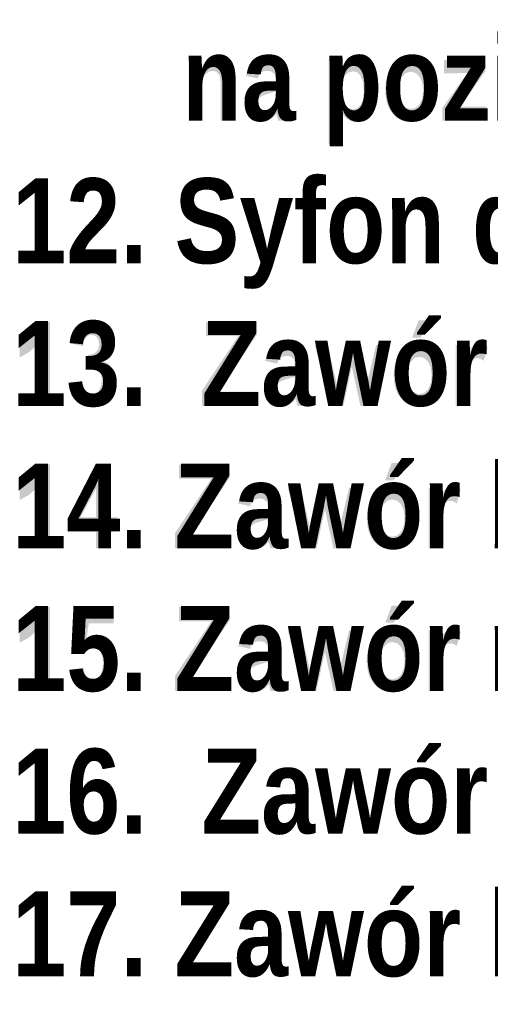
# Model space of a CAD drawing. Header units: millimetres. Extents: x -2626 to 2068, y -6169 to 7214.
# Tile 110 of 144: x -321 to -238, y -4998 to -4823. Entities that reach past the tile are written whole.
import ezdxf

# ---------------------------------------------------------------- set-up
doc = ezdxf.new("R2010")
doc.units = ezdxf.units.MM
doc.layers.get('0').update_dxf_attribs({"color": 252})

msp = doc.modelspace()

# ---------------------------------------------------------------- hatches: boundary and pattern name
h = msp.add_hatch(color=7)
h.dxf.hatch_style = 2
h.paths.add_polyline_path([(-283.24, -4840.87), (-285.59, -4840.87), (-285.59, -4835.34), (-285.63, -4833.96), (-285.73, -4833.13), (-285.91, -4832.64), (-286.22, -4832.28), (-286.61, -4832.06), (-287.04, -4831.98), (-287.6, -4832.08), (-288.11, -4832.37), (-288.52, -4832.83), (-288.78, -4833.42), (-288.87, -4833.84), (-288.93, -4834.4), (-288.97, -4835.1), (-288.98, -4835.96), (-288.98, -4840.87), (-291.33, -4840.87), (-291.33, -4830.03), (-289.15, -4830.03), (-289.15, -4831.63), (-288.53, -4830.83), (-287.84, -4830.25), (-287.07, -4829.91), (-286.22, -4829.79), (-285.28, -4829.93), (-284.49, -4830.33), (-283.89, -4830.94), (-283.51, -4831.7), (-283.3, -4832.73), (-283.24, -4834.14)])
h = msp.add_hatch(color=7)
h.paths.add_polyline_path([(-279, -4833.34), (-281.13, -4832.87), (-280.62, -4831.46), (-279.85, -4830.51), (-278.76, -4829.97), (-277.28, -4829.79), (-275.97, -4829.9), (-275.01, -4830.21), (-274.34, -4830.71), (-273.89, -4831.35), (-273.74, -4831.78), (-273.63, -4832.36), (-273.57, -4833.09), (-273.55, -4833.96), (-273.57, -4837.31), (-273.54, -4838.54), (-273.46, -4839.41), (-273.04, -4840.87), (-275.36, -4840.87), (-275.67, -4839.69), (-276.29, -4840.31), (-276.96, -4840.76), (-277.67, -4841.03), (-278.42, -4841.12), (-279.6, -4840.9), (-280.55, -4840.25), (-281.17, -4839.23), (-281.37, -4837.92), (-281.29, -4837.06), (-281.04, -4836.32), (-280.63, -4835.71), (-280.09, -4835.23), (-279.29, -4834.85), (-278.13, -4834.5), (-276.75, -4834.14), (-275.85, -4833.8), (-275.89, -4833.06), (-275.98, -4832.62), (-276.45, -4832.16), (-276.86, -4832.03), (-277.41, -4831.98), (-277.98, -4832.06), (-278.41, -4832.27), (-278.74, -4832.68)])
h.paths.add_polyline_path([(-275.85, -4835.67), (-276.43, -4835.87), (-277.25, -4836.09), (-278.16, -4836.4), (-278.68, -4836.73), (-278.93, -4837.13), (-279.02, -4837.63), (-278.93, -4838.2), (-278.65, -4838.67), (-278.23, -4838.99), (-277.71, -4839.1), (-277.21, -4839.01), (-276.72, -4838.76), (-276.31, -4838.38), (-276.04, -4837.94), (-275.9, -4837.28), (-275.85, -4836.24)])
h = msp.add_hatch(color=7)
h.paths.add_polyline_path([(-266.4, -4830.03), (-264.21, -4830.03), (-264.21, -4831.63), (-263.69, -4830.86), (-263.03, -4830.28), (-262.26, -4829.91), (-261.44, -4829.79), (-260.71, -4829.88), (-260.03, -4830.16), (-259.4, -4830.61), (-258.83, -4831.24), (-258.35, -4832.04), (-258, -4832.99), (-257.8, -4834.09), (-257.73, -4835.35), (-257.8, -4836.67), (-258.01, -4837.82), (-258.35, -4838.81), (-258.83, -4839.63), (-259.41, -4840.28), (-260.04, -4840.75), (-260.72, -4841.02), (-261.45, -4841.12), (-262.13, -4841.03), (-262.76, -4840.77), (-263.39, -4840.29), (-264.04, -4839.53), (-264.04, -4844.99), (-266.4, -4844.99)])
h.paths.add_polyline_path([(-264.07, -4835.27), (-263.93, -4836.87), (-263.48, -4837.97), (-262.82, -4838.62), (-262.04, -4838.84), (-261.3, -4838.64), (-260.68, -4838.04), (-260.27, -4836.99), (-260.13, -4835.42), (-260.27, -4833.92), (-260.7, -4832.88), (-261.32, -4832.26), (-262.08, -4832.06), (-262.86, -4832.26), (-263.5, -4832.86), (-263.93, -4833.86)])
h = msp.add_hatch(color=7)
h.paths.add_polyline_path([(-256.32, -4835.3), (-256.16, -4833.78), (-255.69, -4832.4), (-254.96, -4831.26), (-254.04, -4830.44), (-252.95, -4829.96), (-251.74, -4829.79), (-250.72, -4829.9), (-249.83, -4830.21), (-249.04, -4830.74), (-248.37, -4831.47), (-247.84, -4832.35), (-247.45, -4833.29), (-247.22, -4834.31), (-247.15, -4835.39), (-247.31, -4836.99), (-247.79, -4838.41), (-248.52, -4839.59), (-249.46, -4840.44), (-250.55, -4840.95), (-251.73, -4841.12), (-252.68, -4841.02), (-253.54, -4840.74), (-254.32, -4840.27), (-255.01, -4839.61), (-255.59, -4838.77), (-255.99, -4837.78), (-256.24, -4836.62)])
h.paths.add_polyline_path([(-253.91, -4835.45), (-253.75, -4836.9), (-253.27, -4837.94), (-252.56, -4838.57), (-251.72, -4838.78), (-250.89, -4838.57), (-250.2, -4837.93), (-249.72, -4836.89), (-249.57, -4835.43), (-249.73, -4834.02), (-250.21, -4832.98), (-250.92, -4832.34), (-251.75, -4832.13), (-252.58, -4832.34), (-253.27, -4832.98), (-253.75, -4834.02)])
h = msp.add_hatch(color=7)
h.dxf.hatch_style = 2
h.paths.add_polyline_path([(-246.16, -4840.87), (-246.16, -4838.64), (-242.82, -4833.97), (-242.11, -4833), (-241.61, -4832.35), (-242.69, -4832.39), (-245.83, -4832.41), (-245.83, -4830.03), (-238.48, -4830.03), (-238.48, -4832.06), (-241.88, -4836.84), (-243.08, -4838.42), (-242.28, -4838.37), (-241.86, -4838.35), (-238.22, -4838.35), (-238.22, -4840.87)])
h = msp.add_hatch(color=7)
h.dxf.hatch_style = 2
h.paths.add_polyline_path([(-316.02, -4891.68), (-318.36, -4891.68), (-318.36, -4880.88), (-319.78, -4882.16), (-321.41, -4883.05), (-321.41, -4880.45), (-320.41, -4879.89), (-319.38, -4879.02), (-318.49, -4877.92), (-317.92, -4876.66), (-316.02, -4876.66)])
h = msp.add_hatch(color=7)
h.dxf.hatch_style = 2
h.paths.add_polyline_path([(-312.5, -4887.71), (-310.23, -4887.37), (-310.04, -4888.31), (-309.65, -4889), (-309.12, -4889.42), (-308.49, -4889.56), (-307.83, -4889.39), (-307.27, -4888.9), (-306.9, -4888.1), (-306.77, -4887.06), (-306.9, -4886.09), (-307.26, -4885.35), (-307.79, -4884.88), (-308.42, -4884.72), (-309.49, -4884.94), (-309.23, -4882.6), (-308.42, -4882.49), (-307.79, -4882.11), (-307.4, -4881.5), (-307.27, -4880.67), (-307.37, -4879.98), (-307.65, -4879.46), (-308.08, -4879.13), (-308.62, -4879.02), (-309.17, -4879.15), (-309.65, -4879.53), (-309.99, -4880.15), (-310.16, -4881.02), (-312.33, -4880.57), (-312.13, -4879.62), (-311.84, -4878.8), (-311.47, -4878.13), (-311.02, -4877.59), (-309.91, -4876.9), (-308.55, -4876.66), (-307.76, -4876.74), (-307.05, -4876.96), (-306.43, -4877.33), (-305.89, -4877.86), (-305.15, -4879.11), (-304.9, -4880.5), (-305.02, -4881.43), (-305.35, -4882.26), (-305.91, -4883), (-306.68, -4883.64), (-305.75, -4884.08), (-305, -4884.86), (-304.52, -4885.91), (-304.36, -4887.2), (-304.43, -4888.18), (-304.66, -4889.08), (-305.04, -4889.88), (-305.57, -4890.6), (-306.21, -4891.18), (-306.91, -4891.6), (-307.66, -4891.85), (-308.48, -4891.93), (-309.25, -4891.86), (-309.97, -4891.65), (-310.62, -4891.3), (-311.21, -4890.8), (-311.71, -4890.19), (-312.09, -4889.47), (-312.36, -4888.64)])
h = msp.add_hatch(color=7)
h.dxf.hatch_style = 2
h.paths.add_polyline_path([(-288.93, -4891.68), (-288.93, -4888.95), (-282.49, -4879.25), (-288.21, -4879.25), (-288.21, -4876.73), (-279.23, -4876.73), (-279.23, -4879.07), (-285.94, -4889.16), (-278.97, -4889.16), (-278.97, -4891.68)])
h = msp.add_hatch(color=7)
h.paths.add_polyline_path([(-254.81, -4886.11), (-254.65, -4884.59), (-254.17, -4883.21), (-253.44, -4882.07), (-252.52, -4881.25), (-251.44, -4880.76), (-250.22, -4880.6), (-249.21, -4880.71), (-248.31, -4881.02), (-247.53, -4881.55), (-246.86, -4882.28), (-246.32, -4883.16), (-245.94, -4884.1), (-245.71, -4885.12), (-245.63, -4886.2), (-245.79, -4887.79), (-246.27, -4889.22), (-247.01, -4890.4), (-247.95, -4891.25), (-249.03, -4891.76), (-250.21, -4891.93), (-251.16, -4891.83), (-252.03, -4891.55), (-252.81, -4891.08), (-253.5, -4890.42), (-254.07, -4889.58), (-254.48, -4888.59), (-254.72, -4887.43)])
h.paths.add_polyline_path([(-252.4, -4886.26), (-252.24, -4887.71), (-251.75, -4888.75), (-251.05, -4889.38), (-250.2, -4889.59), (-249.38, -4889.38), (-248.68, -4888.74), (-248.21, -4887.7), (-248.05, -4886.24), (-248.21, -4884.82), (-248.7, -4883.79), (-249.4, -4883.15), (-250.24, -4882.94), (-251.06, -4883.15), (-251.76, -4883.79), (-252.24, -4884.83)])
h.paths.add_polyline_path([(-251.52, -4879.52), (-250.37, -4876.47), (-247.72, -4876.47), (-250.03, -4879.52)])
h = msp.add_hatch(color=7)
h.paths.add_polyline_path([(-275.56, -4884.15), (-277.69, -4883.68), (-277.18, -4882.27), (-276.42, -4881.32), (-275.33, -4880.78), (-273.85, -4880.6), (-272.54, -4880.71), (-271.58, -4881.02), (-270.9, -4881.52), (-270.45, -4882.16), (-270.31, -4882.59), (-270.2, -4883.17), (-270.14, -4883.9), (-270.12, -4884.77), (-270.14, -4888.12), (-270.11, -4889.35), (-270.02, -4890.22), (-269.6, -4891.68), (-271.93, -4891.68), (-272.24, -4890.49), (-272.86, -4891.12), (-273.53, -4891.57), (-274.24, -4891.84), (-274.99, -4891.93), (-276.17, -4891.71), (-277.12, -4891.06), (-277.74, -4890.04), (-277.94, -4888.73), (-277.86, -4887.87), (-277.61, -4887.13), (-277.2, -4886.52), (-276.66, -4886.04), (-275.86, -4885.66), (-274.7, -4885.31), (-273.31, -4884.95), (-272.42, -4884.61), (-272.45, -4883.87), (-272.55, -4883.43), (-273.02, -4882.97), (-273.43, -4882.84), (-273.98, -4882.79), (-274.55, -4882.87), (-274.98, -4883.08), (-275.31, -4883.49)])
h.paths.add_polyline_path([(-272.42, -4886.48), (-273, -4886.68), (-273.82, -4886.9), (-274.72, -4887.21), (-275.25, -4887.54), (-275.5, -4887.94), (-275.58, -4888.44), (-275.49, -4889.01), (-275.21, -4889.48), (-274.79, -4889.8), (-274.28, -4889.9), (-273.78, -4889.82), (-273.29, -4889.57), (-272.87, -4889.19), (-272.61, -4888.75), (-272.47, -4888.09), (-272.42, -4887.05)])
h = msp.add_hatch(color=7)
h.dxf.hatch_style = 2
h.paths.add_polyline_path([(-266.04, -4891.68), (-268.85, -4880.84), (-266.57, -4880.84), (-264.91, -4887.95), (-263.38, -4880.84), (-261.11, -4880.84), (-259.64, -4887.95), (-257.93, -4880.84), (-255.62, -4880.84), (-258.47, -4891.68), (-260.73, -4891.68), (-262.26, -4884.71), (-263.77, -4891.68)])
h = msp.add_hatch(color=7)
h.dxf.hatch_style = 2
h.paths.add_polyline_path([(-241.44, -4891.68), (-243.79, -4891.68), (-243.79, -4880.84), (-241.61, -4880.84), (-241.61, -4882.38), (-241.08, -4881.49), (-240.61, -4880.95), (-240.13, -4880.69), (-239.58, -4880.6), (-238.79, -4880.74), (-238.04, -4881.14), (-238.77, -4883.64), (-239.34, -4883.29), (-239.87, -4883.17), (-240.34, -4883.26), (-240.74, -4883.54), (-241.06, -4884.04), (-241.27, -4884.84), (-241.34, -4885.42), (-241.39, -4886.19), (-241.43, -4887.16), (-241.44, -4888.33)])
h = msp.add_hatch(color=7)
h.dxf.hatch_style = 2
h.paths.add_polyline_path([(-302.3, -4891.68), (-302.3, -4888.81), (-299.94, -4888.81), (-299.94, -4891.68)])
h = msp.add_hatch(color=7)
h.dxf.hatch_style = 2
h.paths.add_polyline_path([(-316.02, -4917.09), (-318.36, -4917.09), (-318.36, -4906.29), (-319.78, -4907.57), (-321.41, -4908.46), (-321.41, -4905.86), (-320.41, -4905.31), (-319.38, -4904.44), (-318.49, -4903.33), (-317.92, -4902.08), (-316.02, -4902.08)])
h = msp.add_hatch(color=7)
h.paths.add_polyline_path([(-307.81, -4917.09), (-307.81, -4914.08), (-312.83, -4914.08), (-312.83, -4911.57), (-307.52, -4902.08), (-305.54, -4902.08), (-305.54, -4911.56), (-304.02, -4911.56), (-304.02, -4914.08), (-305.54, -4914.08), (-305.54, -4917.09)])
h.paths.add_polyline_path([(-307.81, -4911.56), (-307.81, -4906.45), (-310.63, -4911.56)])
h = msp.add_hatch(color=7)
h.dxf.hatch_style = 2
h.paths.add_polyline_path([(-293.74, -4917.09), (-293.74, -4914.37), (-287.29, -4904.67), (-293.01, -4904.67), (-293.01, -4902.14), (-284.04, -4902.14), (-284.04, -4904.48), (-290.75, -4914.57), (-283.77, -4914.57), (-283.77, -4917.09)])
h = msp.add_hatch(color=7)
h.paths.add_polyline_path([(-259.61, -4911.52), (-259.46, -4910), (-258.98, -4908.63), (-258.25, -4907.48), (-257.33, -4906.67), (-256.24, -4906.18), (-255.03, -4906.01), (-254.02, -4906.12), (-253.12, -4906.43), (-252.33, -4906.96), (-251.67, -4907.69), (-251.13, -4908.57), (-250.75, -4909.51), (-250.52, -4910.53), (-250.44, -4911.61), (-250.6, -4913.21), (-251.08, -4914.63), (-251.82, -4915.81), (-252.75, -4916.66), (-253.84, -4917.17), (-255.02, -4917.34), (-255.97, -4917.24), (-256.83, -4916.96), (-257.61, -4916.49), (-258.31, -4915.83), (-258.88, -4914.99), (-259.29, -4914), (-259.53, -4912.84)])
h.paths.add_polyline_path([(-257.2, -4911.68), (-257.04, -4913.12), (-256.56, -4914.16), (-255.85, -4914.79), (-255.01, -4915), (-254.19, -4914.79), (-253.49, -4914.15), (-253.02, -4913.11), (-252.86, -4911.66), (-253.02, -4910.24), (-253.5, -4909.2), (-254.21, -4908.56), (-255.04, -4908.35), (-255.87, -4908.56), (-256.57, -4909.2), (-257.04, -4910.24)])
h.paths.add_polyline_path([(-256.32, -4904.93), (-255.17, -4901.88), (-252.53, -4901.88), (-254.83, -4904.93)])
h = msp.add_hatch(color=7)
h.paths.add_polyline_path([(-280.37, -4909.56), (-282.5, -4909.09), (-281.99, -4907.68), (-281.22, -4906.73), (-280.14, -4906.19), (-278.65, -4906.01), (-277.34, -4906.12), (-276.38, -4906.43), (-275.71, -4906.93), (-275.26, -4907.57), (-275.11, -4908), (-275.01, -4908.58), (-274.94, -4909.31), (-274.92, -4910.19), (-274.94, -4913.53), (-274.91, -4914.76), (-274.83, -4915.63), (-274.41, -4917.09), (-276.74, -4917.09), (-277.04, -4915.91), (-277.67, -4916.53), (-278.34, -4916.98), (-279.05, -4917.25), (-279.8, -4917.34), (-280.98, -4917.12), (-281.92, -4916.47), (-282.54, -4915.45), (-282.75, -4914.15), (-282.67, -4913.29), (-282.41, -4912.54), (-282.01, -4911.93), (-281.46, -4911.45), (-280.67, -4911.07), (-279.5, -4910.73), (-278.12, -4910.36), (-277.23, -4910.02), (-277.26, -4909.28), (-277.36, -4908.84), (-277.83, -4908.39), (-278.24, -4908.25), (-278.79, -4908.21), (-279.35, -4908.28), (-279.78, -4908.49), (-280.11, -4908.9)])
h.paths.add_polyline_path([(-277.23, -4911.89), (-277.8, -4912.09), (-278.63, -4912.32), (-279.53, -4912.62), (-280.05, -4912.95), (-280.31, -4913.35), (-280.39, -4913.85), (-280.3, -4914.42), (-280.02, -4914.89), (-279.6, -4915.21), (-279.09, -4915.32), (-278.59, -4915.23), (-278.09, -4914.98), (-277.68, -4914.6), (-277.42, -4914.17), (-277.27, -4913.5), (-277.23, -4912.46)])
h = msp.add_hatch(color=7)
h.dxf.hatch_style = 2
h.paths.add_polyline_path([(-270.85, -4917.09), (-273.66, -4906.26), (-271.38, -4906.26), (-269.72, -4913.36), (-268.19, -4906.26), (-265.92, -4906.26), (-264.44, -4913.36), (-262.74, -4906.26), (-260.42, -4906.26), (-263.28, -4917.09), (-265.53, -4917.09), (-267.06, -4910.12), (-268.57, -4917.09)])
h = msp.add_hatch(color=7)
h.dxf.hatch_style = 2
h.paths.add_polyline_path([(-246.24, -4917.09), (-248.6, -4917.09), (-248.6, -4906.26), (-246.42, -4906.26), (-246.42, -4907.8), (-245.89, -4906.9), (-245.41, -4906.37), (-244.94, -4906.1), (-244.39, -4906.01), (-243.6, -4906.15), (-242.85, -4906.55), (-243.58, -4909.05), (-244.15, -4908.7), (-244.68, -4908.58), (-245.14, -4908.67), (-245.54, -4908.95), (-245.86, -4909.46), (-246.08, -4910.26), (-246.15, -4910.83), (-246.2, -4911.6), (-246.23, -4912.57), (-246.24, -4913.74)])
h = msp.add_hatch(color=7)
h.dxf.hatch_style = 2
h.paths.add_polyline_path([(-302.3, -4917.09), (-302.3, -4914.22), (-299.94, -4914.22), (-299.94, -4917.09)])
h = msp.add_hatch(color=7)
h.dxf.hatch_style = 2
h.paths.add_polyline_path([(-316.02, -4942.5), (-318.36, -4942.5), (-318.36, -4931.7), (-319.78, -4932.99), (-321.41, -4933.87), (-321.41, -4931.27), (-320.41, -4930.72), (-319.38, -4929.85), (-318.49, -4928.75), (-317.92, -4927.49), (-316.02, -4927.49)])
h = msp.add_hatch(color=7)
h.dxf.hatch_style = 2
h.paths.add_polyline_path([(-312.38, -4938.66), (-310.04, -4938.36), (-309.84, -4939.24), (-309.44, -4939.9), (-308.9, -4940.32), (-308.31, -4940.46), (-307.64, -4940.28), (-307.07, -4939.75), (-306.68, -4938.84), (-306.55, -4937.54), (-306.68, -4936.31), (-307.06, -4935.46), (-307.65, -4934.95), (-308.37, -4934.78), (-309.33, -4935.06), (-310.19, -4935.87), (-312.1, -4935.54), (-310.89, -4927.75), (-304.68, -4927.75), (-304.68, -4930.43), (-309.11, -4930.43), (-309.49, -4932.97), (-308.69, -4932.62), (-307.88, -4932.5), (-307.18, -4932.57), (-306.54, -4932.78), (-305.95, -4933.14), (-305.41, -4933.64), (-304.86, -4934.43), (-304.46, -4935.33), (-304.22, -4936.35), (-304.14, -4937.49), (-304.41, -4939.38), (-305.23, -4941.11), (-305.83, -4941.83), (-306.55, -4942.35), (-307.38, -4942.66), (-308.33, -4942.76), (-309.83, -4942.49), (-311.06, -4941.69), (-311.56, -4941.1), (-311.94, -4940.4), (-312.22, -4939.59)])
h = msp.add_hatch(color=7)
h.dxf.hatch_style = 2
h.paths.add_polyline_path([(-293.74, -4942.5), (-293.74, -4939.78), (-287.29, -4930.08), (-293.01, -4930.08), (-293.01, -4927.55), (-284.04, -4927.55), (-284.04, -4929.89), (-290.75, -4939.98), (-283.77, -4939.98), (-283.77, -4942.5)])
h = msp.add_hatch(color=7)
h.paths.add_polyline_path([(-259.61, -4936.93), (-259.46, -4935.41), (-258.98, -4934.04), (-258.25, -4932.89), (-257.33, -4932.08), (-256.24, -4931.59), (-255.03, -4931.43), (-254.02, -4931.53), (-253.12, -4931.85), (-252.33, -4932.37), (-251.67, -4933.1), (-251.13, -4933.98), (-250.75, -4934.93), (-250.52, -4935.94), (-250.44, -4937.03), (-250.6, -4938.62), (-251.08, -4940.05), (-251.82, -4941.23), (-252.75, -4942.07), (-253.84, -4942.58), (-255.02, -4942.75), (-255.97, -4942.66), (-256.83, -4942.37), (-257.61, -4941.9), (-258.31, -4941.24), (-258.88, -4940.41), (-259.29, -4939.41), (-259.53, -4938.25)])
h.paths.add_polyline_path([(-257.2, -4937.09), (-257.04, -4938.53), (-256.56, -4939.57), (-255.85, -4940.2), (-255.01, -4940.41), (-254.19, -4940.2), (-253.49, -4939.57), (-253.02, -4938.52), (-252.86, -4937.07), (-253.02, -4935.65), (-253.5, -4934.61), (-254.21, -4933.97), (-255.04, -4933.76), (-255.87, -4933.97), (-256.57, -4934.61), (-257.04, -4935.65)])
h.paths.add_polyline_path([(-256.32, -4930.34), (-255.17, -4927.3), (-252.53, -4927.3), (-254.83, -4930.34)])
h = msp.add_hatch(color=7)
h.paths.add_polyline_path([(-280.37, -4934.97), (-282.5, -4934.51), (-281.99, -4933.1), (-281.22, -4932.15), (-280.14, -4931.61), (-278.65, -4931.43), (-277.34, -4931.53), (-276.38, -4931.84), (-275.71, -4932.34), (-275.26, -4932.98), (-275.11, -4933.41), (-275.01, -4934), (-274.94, -4934.72), (-274.92, -4935.6), (-274.94, -4938.94), (-274.91, -4940.17), (-274.83, -4941.04), (-274.41, -4942.5), (-276.74, -4942.5), (-277.04, -4941.32), (-277.67, -4941.95), (-278.34, -4942.39), (-279.05, -4942.66), (-279.8, -4942.75), (-280.98, -4942.53), (-281.92, -4941.88), (-282.54, -4940.86), (-282.75, -4939.56), (-282.67, -4938.7), (-282.41, -4937.95), (-282.01, -4937.34), (-281.46, -4936.87), (-280.67, -4936.48), (-279.5, -4936.14), (-278.12, -4935.77), (-277.23, -4935.44), (-277.26, -4934.69), (-277.36, -4934.25), (-277.83, -4933.8), (-278.24, -4933.66), (-278.79, -4933.62), (-279.35, -4933.69), (-279.78, -4933.9), (-280.11, -4934.32)])
h.paths.add_polyline_path([(-277.23, -4937.3), (-277.8, -4937.5), (-278.63, -4937.73), (-279.53, -4938.03), (-280.05, -4938.36), (-280.31, -4938.76), (-280.39, -4939.26), (-280.3, -4939.84), (-280.02, -4940.31), (-279.6, -4940.62), (-279.09, -4940.73), (-278.59, -4940.64), (-278.09, -4940.39), (-277.68, -4940.02), (-277.42, -4939.58), (-277.27, -4938.92), (-277.23, -4937.87)])
h = msp.add_hatch(color=7)
h.dxf.hatch_style = 2
h.paths.add_polyline_path([(-270.85, -4942.5), (-273.66, -4931.67), (-271.38, -4931.67), (-269.72, -4938.77), (-268.19, -4931.67), (-265.92, -4931.67), (-264.44, -4938.77), (-262.74, -4931.67), (-260.42, -4931.67), (-263.28, -4942.5), (-265.53, -4942.5), (-267.06, -4935.54), (-268.57, -4942.5)])
h = msp.add_hatch(color=7)
h.dxf.hatch_style = 2
h.paths.add_polyline_path([(-246.24, -4942.5), (-248.6, -4942.5), (-248.6, -4931.67), (-246.42, -4931.67), (-246.42, -4933.21), (-245.89, -4932.31), (-245.41, -4931.78), (-244.94, -4931.51), (-244.39, -4931.43), (-243.6, -4931.56), (-242.85, -4931.97), (-243.58, -4934.46), (-244.15, -4934.11), (-244.68, -4934), (-245.14, -4934.09), (-245.54, -4934.36), (-245.86, -4934.87), (-246.08, -4935.67), (-246.15, -4936.24), (-246.2, -4937.02), (-246.23, -4937.99), (-246.24, -4939.16)])
h = msp.add_hatch(color=7)
h.dxf.hatch_style = 2
h.paths.add_polyline_path([(-302.3, -4942.5), (-302.3, -4939.64), (-299.94, -4939.64), (-299.94, -4942.5)])

# ---------------------------------------------------------------- texts
at = {"color": 7, "char_height": 15.1338, "attachment_point": 1}
for s, insert in [('{\\fArialNarrow-Bold,Bold|b0|i0|c0;      na poziomiu góry kot}', (-321.39, -4825.74)), ('{\\fArialNarrow-Bold,Bold|b0|i0|c0;12. Syfon do odprowadzania kondensatu np. Viessmann}', (-322.76, -4851.13)), ('{\\fArialNarrow-Bold,Bold|b0|i0|c0;13.  Zawór bezpiecze}', (-322.76, -4876.55)), ('{\\fArialNarrow-Bold,Bold|b0|i0|c0;14. Zawór bezpiecze}', (-322.76, -4901.96)), ('{\\fArialNarrow-Bold,Bold|b0|i0|c0;15. Zawór mieszaj}', (-322.76, -4927.37)), ('{\\fArialNarrow-Bold,Bold|b0|i0|c0;16.  Zawór zwrotny gwintowany Dn20mm}', (-322.76, -4952.78)), ('{\\fArialNarrow-Bold,Bold|b0|i0|c0;17. Zawór kulowy do zimnej wody Dn25mm p=1.0MPa}', (-322.76, -4978.19))]:
    msp.add_mtext(s, dxfattribs=dict(at, insert=insert))

doc.saveas('drawing.dxf')
